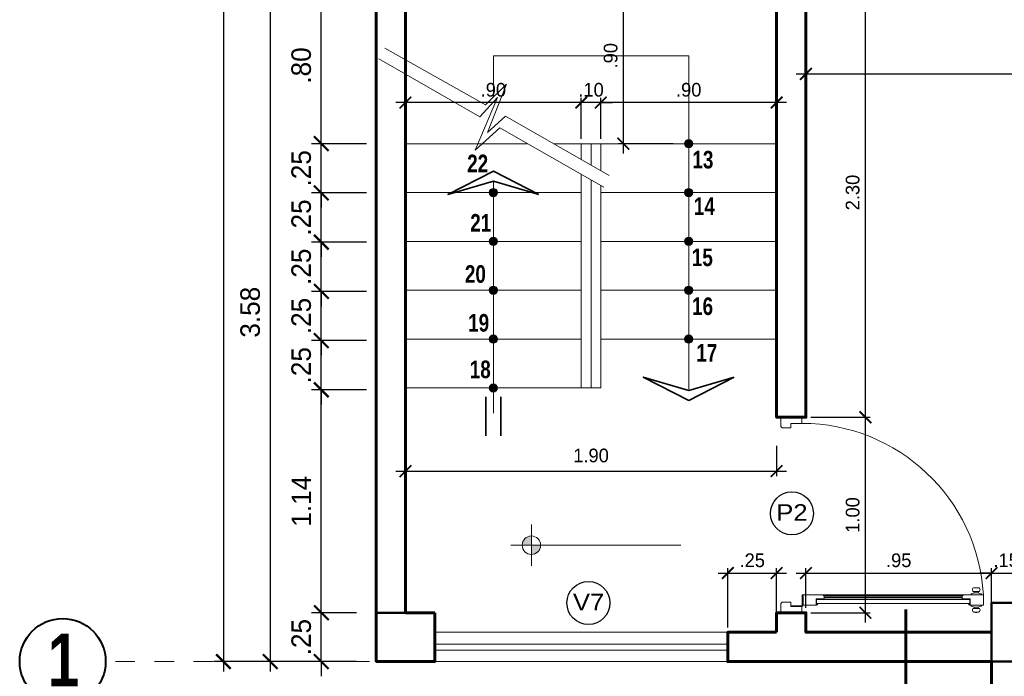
# Model space of a CAD drawing. Header units: metres. Extents: x -13 to 533, y -25 to 219.
# Tile 22 of 99: x 12.61 to 17.65, y -0.08 to 3.28. Entities that reach past the tile are written whole.
import ezdxf

# ---------------------------------------------------------------- set-up
doc = ezdxf.new("R2010")
doc.units = ezdxf.units.M
for name, pattern in [('ACAD_ISO03W100', [30, 12, -18]), ('ACAD_ISO10W100', [18, 12, -3, 0, -3]), ('DASHDOT', [1, 0.5, -0.25, 0, -0.25]), ('DASHED2', [0.375, 0.25, -0.125])]:
    doc.linetypes.add(name, pattern=pattern)
for name, color, linetype, lineweight in [('COLUMNAS', 5, 'Continuous', 80), ('CORTES', 252, 'Continuous', 25), ('COTAS', 4, 'Continuous', 13), ('EJES', 251, 'Continuous', 20), ('NPT', 255, 'Continuous', 13), ('Pluma 0.2', 252, 'Continuous', 20), ('PLUMA 0.8', 1, 'Continuous', 60), ('Proyecciones', 252, 'DASHED2', 13), ('VANOS', 254, 'Continuous', 20)]:
    doc.layers.add(name, color=color, linetype=linetype, lineweight=lineweight)
doc.layers.add('PLUMA 0.05', color=7, linetype='Continuous', lineweight=5, true_color=0x9c9c9c)
doc.styles.add('joe1', font='impact.ttf')
doc.styles.add('STYLE1', font='arial.ttf', dxfattribs={"height": 0.3})
doc.styles.add('TEXTOCENT', font='GOTHIC.TTF')
doc.dimstyles.new('PLANTA50', dxfattribs={"dimscale": 0.5, "dimtxt": 0.2, "dimasz": 0.15, "dimexe": 0.1, "dimexo": 0.1, "dimgap": 0.1, "dimtad": 2, "dimzin": 7, "dimdsep": 46, "dimtxsty": 'TEXTOCENT', "dimblk": 'ARCHTICK', "dimcen": 0.2, "dimdle": 0.1, "dimclrd": 8, "dimclre": 8, "dimclrt": 256, "dimaunit": 1, "dimadec": 0, "dimazin": 0, "dimtfac": 1, "dimtix": 1, "dimtmove": 2, "dimatfit": 3, "dimldrblk": 'ARCHTICK', "dimfxl": 1, "dimtolj": 1, "dimtzin": 0, "dimarcsym": 0})

# ---------------------------------------------------------------- blocks, each defined once
blk = doc.blocks.new('A$C09B35947')
at = {"layer": 'COTAS'}
for p, q in [((0.2322, 1.6195), (0.1676, 1.0271)), ((0.2949, 1.6126), (0.2348, 1.0258)), ((0.1676, 1.0271), (0.2932, 0.9835)), ((0.2348, 1.0258), (0.3741, 0.9692)), ((0.2932, 0.9835), (0, 0.9817)), ((0, 0.9817), (0.155, 0.9114)), ((0.3741, 0.9692), (0.1078, 0.9596)), ((0.1078, 0.9596), (0.2221, 0.9086)), ((0.155, 0.9114), (0.089, 0.3011)), ((0.2221, 0.9086), (0.155, 0.3011))]:
    blk.add_line(p, q, dxfattribs=at)
blk = doc.blocks.new('A$C387263C3')
at = {"layer": 'PLUMA 0.05', "lineweight": 9}
blk.add_arc((0.0378, 0.108), 0.9309, 0, 86.6744, dxfattribs=at)
at = {"layer": 'Pluma 0.2', "lineweight": 9}
for p, q in [((0.0035, 0.9893), (0.0035, 1.0121)), ((0.0035, 0.9893), (0.0035, 1.0121)), ((0.0216, 1.018), (0.0123, 1.0203)), ((0.0216, 1.018), (0.0123, 1.0203)), ((0.0216, 0.9835), (0.0216, 1.018)), ((0.0216, 0.9835), (0.0216, 1.018)), ((0.0216, 1.0109), (0.0277, 1.0109)), ((0.0216, 1.0109), (0.0277, 1.0109)), ((0.0277, 0.9906), (0.0277, 1.0109)), ((0.0277, 0.9906), (0.0277, 1.0109)), ((0.0334, 1.027), (0.0378, 1.027)), ((0.0334, 1.027), (0.0378, 1.027)), ((0.0918, 1.0373), (0.0378, 1.0373)), ((0.0378, 1.0373), (0.0918, 1.0373)), ((0.0378, 0.9705), (0.0378, 1.0373)), ((0.0918, 1.0373), (0.0378, 1.0373)), ((0.0378, 1.0373), (0.0918, 1.0373)), ((0.0378, 0.9705), (0.0378, 1.0373)), ((0.0918, 0.9362), (0.0918, 1.0373)), ((0.0918, 0.9362), (0.0918, 1.0373)), ((0.0962, 1.027), (0.0918, 1.027)), ((0.0962, 1.027), (0.0918, 1.027)), ((0.108, 1.0109), (0.1019, 1.0109)), ((0.1019, 0.9906), (0.1019, 1.0109)), ((0.108, 1.0109), (0.1019, 1.0109)), ((0.1019, 0.9906), (0.1019, 1.0109)), ((0.108, 1.018), (0.1192, 1.0203)), ((0.108, 1.018), (0.1192, 1.0203)), ((0.108, 0.9835), (0.108, 1.018)), ((0.108, 0.9835), (0.108, 1.018)), ((0.128, 0.9893), (0.128, 1.0121)), ((0.128, 0.9893), (0.128, 1.0121)), ((0.0005, 0.997), (0.0005, 1.0044)), ((0.0005, 1.0044), (0.0035, 1.0044)), ((0.0005, 0.997), (0.0005, 1.0044)), ((0.0005, 1.0044), (0.0035, 1.0044)), ((0.0035, 0.997), (0.0005, 0.997)), ((0.0035, 0.997), (0.0005, 0.997)), ((0.0035, 1.0044), (0.0035, 0.997)), ((0.0035, 1.0044), (0.0035, 0.997)), ((0.0216, 0.9835), (0.0123, 0.9812)), ((0.0216, 0.9835), (0.0123, 0.9812)), ((0.0216, 0.9906), (0.0277, 0.9906)), ((0.0216, 0.9906), (0.0277, 0.9906)), ((0.0334, 0.9744), (0.0378, 0.9744)), ((0.0334, 0.9744), (0.0378, 0.9744)), ((0.0706, 0.9705), (0.0378, 0.9705)), ((0.0706, 0.9705), (0.0378, 0.9705)), ((0.0447, 0.9683), (0.0378, 0.9683)), ((0.0447, 0.9683), (0.0378, 0.9683)), ((0.0447, 0.9614), (0.0447, 0.9683)), ((0.0447, 0.9614), (0.0447, 0.9683)), ((0.0468, 0.9683), (0.0684, 0.9683)), ((0.0684, 0.9683), (0.0468, 0.9683)), ((0.0468, 0.5394), (0.0468, 0.9683)), ((0.0468, 0.514), (0.0468, 0.9683)), ((0.0468, 0.9683), (0.0684, 0.9683)), ((0.0684, 0.9683), (0.0468, 0.9683)), ((0.0468, 0.5394), (0.0468, 0.9683)), ((0.0468, 0.514), (0.0468, 0.9683)), ((0.0684, 0.9293), (0.0684, 0.9683)), ((0.0684, 0.9293), (0.0684, 0.9683)), ((0.0706, 0.9293), (0.0706, 0.9705)), ((0.0706, 0.9293), (0.0706, 0.9705)), ((0.0962, 0.9744), (0.0918, 0.9744)), ((0.0962, 0.9744), (0.0918, 0.9744)), ((0.108, 0.9906), (0.1019, 0.9906)), ((0.108, 0.9906), (0.1019, 0.9906)), ((0.108, 0.9835), (0.1192, 0.9812)), ((0.108, 0.9835), (0.1192, 0.9812)), ((0.0684, 0.9293), (0.0676, 0.9285)), ((0.0684, 0.9293), (0.0676, 0.9285)), ((0.0684, 0.9276), (0.0676, 0.9285)), ((0.0684, 0.9276), (0.0676, 0.9285)), ((0.0684, 0.5394), (0.0684, 0.9276)), ((0.0684, 0.514), (0.0684, 0.9276)), ((0.0684, 0.5394), (0.0684, 0.9276)), ((0.0684, 0.514), (0.0684, 0.9276)), ((0.0849, 0.9293), (0.0706, 0.9293)), ((0.0849, 0.9293), (0.0706, 0.9293)), ((0.0754, 0.2225), (0.0754, 0.9293)), ((0.0754, 0.2225), (0.0754, 0.9293)), ((0.0818, 0.2225), (0.0818, 0.9293)), ((0.0818, 0.2225), (0.0818, 0.9293)), ((0.0849, 0.9293), (0.0918, 0.9362)), ((0.0849, 0.9293), (0.0918, 0.9362)), ((0.0882, 0.2193), (0.0882, 0.9325)), ((0.0882, 0.2193), (0.0882, 0.9325)), ((0.09, 0.2174), (0.09, 0.9344)), ((0.09, 0.2174), (0.09, 0.9344)), ((0.0918, 0.2156), (0.0918, 0.9362)), ((0.0918, 0.2156), (0.0918, 0.9362)), ((0.0468, 0.5394), (0.0468, 0.1835)), ((0.0468, 0.5394), (0.0468, 0.1835)), ((0.0468, 0.514), (0.0468, 0.1835)), ((0.0468, 0.514), (0.0468, 0.1835)), ((0.0684, 0.5394), (0.0684, 0.2242)), ((0.0684, 0.5394), (0.0684, 0.2242)), ((0.0684, 0.514), (0.0684, 0.2242)), ((0.0684, 0.514), (0.0684, 0.2242)), ((0.0684, 0.2242), (0.0676, 0.2233)), ((0.0684, 0.2242), (0.0676, 0.2233)), ((0.0684, 0.2225), (0.0676, 0.2233)), ((0.0684, 0.2225), (0.0676, 0.2233)), ((0.0684, 0.2225), (0.0684, 0.1835)), ((0.0684, 0.2225), (0.0684, 0.1835)), ((0.0706, 0.2225), (0.0706, 0.1813)), ((0.0849, 0.2225), (0.0706, 0.2225)), ((0.0706, 0.2225), (0.0706, 0.1813)), ((0.0849, 0.2225), (0.0706, 0.2225)), ((0.0849, 0.2225), (0.0918, 0.2156)), ((0.0849, 0.2225), (0.0918, 0.2156)), ((0.0918, 0.2156), (0.0918, 0.1145)), ((0.0918, 0.2156), (0.0918, 0.1145)), ((0.0447, 0.1835), (0.0378, 0.1835)), ((0.0447, 0.1835), (0.0378, 0.1835)), ((0.0378, 0.1813), (0.0378, 0.1145)), ((0.0706, 0.1813), (0.0378, 0.1813)), ((0.0378, 0.1813), (0.0378, 0.1145)), ((0.0706, 0.1813), (0.0378, 0.1813)), ((0.0447, 0.1904), (0.0447, 0.1835)), ((0.0447, 0.1904), (0.0447, 0.1835)), ((0.0468, 0.1835), (0.0684, 0.1835)), ((0.0684, 0.1835), (0.0468, 0.1835)), ((0.0468, 0.1835), (0.0684, 0.1835)), ((0.0684, 0.1835), (0.0468, 0.1835)), ((0, 0), (0, 0.108)), ((0, 0.108), (0.0313, 0.108)), ((0, 0), (0, 0.108)), ((0, 0.108), (0.0313, 0.108)), ((0.0313, 0.0518), (0.0313, 0.108)), ((0.0313, 0.0518), (0.0313, 0.108)), ((0.0335, 0.054), (0.0335, 0.108)), ((0.0335, 0.108), (0.0356, 0.108)), ((0.0335, 0.054), (0.0335, 0.108)), ((0.0335, 0.108), (0.0356, 0.108)), ((0.0356, 0.054), (0.0356, 0.108)), ((0.0356, 0.054), (0.0356, 0.108)), ((0.0918, 0.1145), (0.0378, 0.1145)), ((0.0378, 0.1145), (0.0918, 0.1145)), ((0.0918, 0.1145), (0.0378, 0.1145)), ((0.0378, 0.1145), (0.0918, 0.1145)), ((0.0378, 0.1102), (0.0378, 0.1123)), ((0.0918, 0.1123), (0.0378, 0.1123)), ((0.0378, 0.1102), (0.0378, 0.1123)), ((0.0918, 0.1123), (0.0378, 0.1123)), ((0.0378, 0.1102), (0.0918, 0.1102)), ((0.0378, 0.1102), (0.0918, 0.1102)), ((0.0918, 0.1123), (0.0918, 0.1102)), ((0.0918, 0.1123), (0.0918, 0.1102)), ((0.9687, 0.0518), (0.9687, 0.108)), ((1, 0.108), (0.9687, 0.108)), ((0.9687, 0.0518), (0.9687, 0.108)), ((1, 0.108), (0.9687, 0.108)), ((1, 0), (1, 0.108)), ((1, 0), (1, 0.108)), ((0.0313, 0.0518), (0.054, 0.0518)), ((0.0313, 0.0518), (0.054, 0.0518)), ((0.0356, 0.054), (0.0335, 0.054)), ((0.0356, 0.054), (0.0335, 0.054)), ((0.054, 0.0069), (0.054, 0.0518)), ((0.054, 0.0069), (0.054, 0.0518)), ((0.9687, 0.0518), (0.946, 0.0518)), ((0.946, 0.0069), (0.946, 0.0518)), ((0.9687, 0.0518), (0.946, 0.0518)), ((0.946, 0.0069), (0.946, 0.0518)), ((0, 0), (0.0471, 0)), ((0, 0), (0.0471, 0)), ((0.0471, 0), (0.054, 0.0069)), ((0.0471, 0), (0.054, 0.0069)), ((0.9529, 0), (0.946, 0.0069)), ((0.9529, 0), (0.946, 0.0069)), ((1, 0), (0.9529, 0)), ((1, 0), (0.9529, 0))]:
    blk.add_line(p, q, dxfattribs=at)
for centre, major_axis, ratio, start_param, end_param in [((0.0116, 1.0121), (0.00575, 0.00575), 1, 0.703792, 2.356194), ((0.0116, 1.0121), (0.00575, 0.00575), 1, 0.703792, 2.356194), ((0.0078, 1.0271), (0.0182, 0.0182), 1, -1.468973, -0.787147), ((0.0078, 1.0271), (0.0182, 0.0182), 1, -1.468973, -0.787147), ((0.1218, 1.0271), (0.0182, -0.0182), 1, 3.92874, 4.610566), ((0.1218, 1.0271), (0.0182, -0.0182), 1, 3.92874, 4.610566), ((0.1198, 1.0121), (0.00575, 0.00575), 1, -0.785398, 0.867005), ((0.1198, 1.0121), (0.00575, 0.00575), 1, -0.785398, 0.867005), ((0.0116, 0.9893), (0.00575, -0.00575), 1, 3.926991, 5.579394), ((0.0116, 0.9893), (0.00575, -0.00575), 1, 3.926991, 5.579394), ((0.0078, 0.9744), (0.0182, -0.0182), 1, 0.787147, 1.468973), ((0.0078, 0.9744), (0.0182, -0.0182), 1, 0.787147, 1.468973), ((0.0447, 0.9683), (0.00485, -0.00485), 1, 3.926991, 5.497787), ((0.0447, 0.9683), (0.00485, -0.00485), 1, 3.926991, 5.497787), ((0.1218, 0.9744), (0.0182, 0.0182), 1, 1.672619, 2.354445), ((0.1218, 0.9744), (0.0182, 0.0182), 1, 1.672619, 2.354445), ((0.1198, 0.9893), (0.00575, -0.00575), 1, 5.41618, 7.068584), ((0.1198, 0.9893), (0.00575, -0.00575), 1, 5.41618, 7.068584), ((0.0447, 0.1835), (0.00485, 0.00485), 1, 0.785398, 2.356194), ((0.0447, 0.1835), (0.00485, 0.00485), 1, 0.785398, 2.356194), ((0.0356, 0.1102), (0.00153, 0.00153), 0.999998, 2.531896, 8.815081), ((0.0356, 0.1102), (0.00153, 0.00153), 0.999998, 2.531896, 8.815081)]:
    blk.add_ellipse(centre, major_axis=major_axis, ratio=ratio, start_param=start_param, end_param=end_param, dxfattribs=at)
blk = doc.blocks.new('_ARCHTICK')
at = {"color": 0, "linetype": 'ByBlock', "const_width": 0.15}
blk.add_lwpolyline([(-0.5, -0.5), (0.5, 0.5)], dxfattribs=at)
blk = doc.blocks.new('*D220')
at = {"layer": 'COTAS', "color": 251, "linetype": 'Continuous', "lineweight": -2, "transparency": 16777216}
for p, q in [((14.58, 1.1038), (14.58, 0.9495)), ((16.48, 1.1038), (16.48, 0.9495)), ((14.53, 0.9745), (16.53, 0.9745))]:
    blk.add_line(p, q, dxfattribs=at)
at = {"layer": 'Defpoints', "color": 0, "linetype": 'Continuous', "lineweight": 5, "transparency": 16777216}
for p in [(14.58, 1.1288), (16.48, 1.1288), (16.48, 0.9745)]:
    blk.add_point(p, dxfattribs=at)
at = {"layer": 'COTAS', "color": 251, "linetype": 'Continuous', "lineweight": -2, "transparency": 16777216, "xscale": 0.06, "yscale": 0.06, "zscale": 0.06, "rotation": 180}
blk.add_blockref('_ARCHTICK', (14.58, 0.9745), dxfattribs=at)
at = {"layer": 'COTAS', "color": 251, "linetype": 'Continuous', "lineweight": -2, "transparency": 16777216, "xscale": 0.06, "yscale": 0.06, "zscale": 0.06}
blk.add_blockref('_ARCHTICK', (16.48, 0.9745), dxfattribs=at)
at = {"layer": 'COTAS', "color": 2, "linetype": 'Continuous', "lineweight": 5, "transparency": 16777216, "insert": (15.53, 1.0541), "char_height": 0.07, "attachment_point": 5}
blk.add_mtext('\\A1;1.90', dxfattribs=at)
blk = doc.blocks.new('*D221')
at = {"layer": 'COTAS', "color": 251, "linetype": 'Continuous', "lineweight": -2, "transparency": 16777216}
for p, q in [((15.6954, 2.6), (15.6954, 3.6)), ((15.9511, 3.55), (15.6704, 3.55)), ((15.9511, 2.65), (15.6704, 2.65))]:
    blk.add_line(p, q, dxfattribs=at)
at = {"layer": 'Defpoints', "color": 0, "linetype": 'Continuous', "lineweight": 5, "transparency": 16777216}
for p in [(15.6954, 3.55), (15.9761, 3.55), (15.9761, 2.65)]:
    blk.add_point(p, dxfattribs=at)
at = {"layer": 'COTAS', "color": 251, "linetype": 'Continuous', "lineweight": -2, "transparency": 16777216, "xscale": 0.06, "yscale": 0.06, "zscale": 0.06}
for p, rotation in [((15.6954, 3.55), 90), ((15.6954, 2.65), 270)]:
    blk.add_blockref('_ARCHTICK', p, dxfattribs=dict(at, rotation=rotation))
at = {"layer": 'COTAS', "color": 2, "linetype": 'Continuous', "lineweight": 5, "transparency": 16777216, "insert": (15.6304, 3.1), "char_height": 0.07, "attachment_point": 5, "rotation": 90}
blk.add_mtext('\\A1;.90', dxfattribs=at)
blk = doc.blocks.new('*D222')
at = {"layer": 'COTAS', "color": 8, "lineweight": -2, "transparency": 16777216}
for p, q in [((14.1492, 0.25), (14.1492, 0.325)), ((14.33, 0.25), (14.0992, 0.25)), ((14.1492, 0), (14.1492, 0.25)), ((14.33, 0), (14.0992, 0)), ((14.1492, 0), (14.1492, -0.075))]:
    blk.add_line(p, q, dxfattribs=at)
at = {"layer": 'Defpoints', "color": 0, "lineweight": 5, "transparency": 16777216}
for p in [(14.1492, 0.25), (14.38, 0.25), (14.38, 0)]:
    blk.add_point(p, dxfattribs=at)
at = {"layer": 'COTAS', "color": 8, "lineweight": -2, "transparency": 16777216, "xscale": 0.075, "yscale": 0.075, "zscale": 0.075}
for p, rotation in [((14.1492, 0.25), 270), ((14.1492, 0), 90)]:
    blk.add_blockref('_ARCHTICK', p, dxfattribs=dict(at, rotation=rotation))
at = {"layer": 'COTAS', "transparency": 16777216, "insert": (14.0467, 0.125), "char_height": 0.1, "attachment_point": 5, "rotation": 90, "style": 'TEXTOCENT'}
blk.add_mtext('\\A1;.25', dxfattribs=at)
blk = doc.blocks.new('*D223')
at = {"layer": 'COTAS', "color": 8, "lineweight": -2, "transparency": 16777216}
for p, q in [((13.6482, 20.05), (13.6482, -0.05)), ((14.38, 20), (13.5982, 20)), ((14.33, 0), (13.5982, 0))]:
    blk.add_line(p, q, dxfattribs=at)
at = {"layer": 'Defpoints', "color": 0, "lineweight": 5, "transparency": 16777216}
for p in [(14.43, 20), (13.6482, 0), (14.38, 0)]:
    blk.add_point(p, dxfattribs=at)
at = {"layer": 'COTAS', "color": 8, "lineweight": -2, "transparency": 16777216, "xscale": 0.075, "yscale": 0.075, "zscale": 0.075}
for p, rotation in [((13.6482, 20), 90), ((13.6482, 0), 270)]:
    blk.add_blockref('_ARCHTICK', p, dxfattribs=dict(at, rotation=rotation))
at = {"layer": 'COTAS', "transparency": 16777216, "insert": (13.5456, 10), "char_height": 0.1, "attachment_point": 5, "rotation": 90, "style": 'TEXTOCENT'}
blk.add_mtext('\\A1;20.00', dxfattribs=at)
blk = doc.blocks.new('A$C7ABB6997')
at = {"layer": 'EJES', "color": 250, "linetype": 'DASHDOT', "ltscale": 0.01}
blk.add_line((0.22, 0.6), (0.22, 2.75), dxfattribs=at)
at = {"layer": 'EJES', "color": 250, "lineweight": 40}
blk.add_circle((0.22, 2.97), 0.22, dxfattribs=at)
blk = doc.blocks.new('*D224')
at = {"layer": 'COTAS', "color": 8, "lineweight": -2, "transparency": 16777216}
for p, q in [((14.1492, 0.2), (14.1492, 1.4404)), ((14.38, 1.3904), (14.0992, 1.3904)), ((14.33, 0.25), (14.0992, 0.25))]:
    blk.add_line(p, q, dxfattribs=at)
at = {"layer": 'Defpoints', "color": 0, "lineweight": 5, "transparency": 16777216}
for p in [(14.1492, 1.3904), (14.43, 1.3904), (14.38, 0.25)]:
    blk.add_point(p, dxfattribs=at)
at = {"layer": 'COTAS', "color": 8, "lineweight": -2, "transparency": 16777216, "xscale": 0.075, "yscale": 0.075, "zscale": 0.075}
for p, rotation in [((14.1492, 1.3904), 90), ((14.1492, 0.25), 270)]:
    blk.add_blockref('_ARCHTICK', p, dxfattribs=dict(at, rotation=rotation))
at = {"layer": 'COTAS', "transparency": 16777216, "insert": (14.047, 0.8202), "char_height": 0.1, "attachment_point": 5, "rotation": 90, "style": 'TEXTOCENT'}
blk.add_mtext('\\A1;1.14', dxfattribs=at)
blk = doc.blocks.new('*D225')
at = {"layer": 'COTAS', "color": 8, "lineweight": -2, "transparency": 16777216}
for p, q in [((13.8879, 3.625), (13.8879, -0.05)), ((14.0992, 3.575), (13.8379, 3.575)), ((14.33, 0), (13.8379, 0))]:
    blk.add_line(p, q, dxfattribs=at)
at = {"layer": 'Defpoints', "color": 0, "lineweight": 5, "transparency": 16777216}
for p in [(14.1492, 3.575), (13.8879, 0), (14.38, 0)]:
    blk.add_point(p, dxfattribs=at)
at = {"layer": 'COTAS', "color": 8, "lineweight": -2, "transparency": 16777216, "xscale": 0.075, "yscale": 0.075, "zscale": 0.075}
for p, rotation in [((13.8879, 3.575), 90), ((13.8879, 0), 270)]:
    blk.add_blockref('_ARCHTICK', p, dxfattribs=dict(at, rotation=rotation))
at = {"layer": 'COTAS', "transparency": 16777216, "insert": (13.7854, 1.7875), "char_height": 0.1, "attachment_point": 5, "rotation": 90, "style": 'TEXTOCENT'}
blk.add_mtext('\\A1;3.58', dxfattribs=at)
blk = doc.blocks.new('*D244')
at = {"layer": 'COTAS', "color": 8, "lineweight": -2, "transparency": 16777216}
for p, q in [((14.1492, 2.6), (14.1492, 3.5)), ((14.38, 3.45), (14.0992, 3.45)), ((14.38, 2.65), (14.0992, 2.65))]:
    blk.add_line(p, q, dxfattribs=at)
at = {"layer": 'Defpoints', "color": 0, "lineweight": 5, "transparency": 16777216}
for p in [(14.1492, 3.45), (14.43, 3.45), (14.43, 2.65)]:
    blk.add_point(p, dxfattribs=at)
at = {"layer": 'COTAS', "color": 8, "lineweight": -2, "transparency": 16777216, "xscale": 0.075, "yscale": 0.075, "zscale": 0.075}
for p, rotation in [((14.1492, 3.45), 90), ((14.1492, 2.65), 270)]:
    blk.add_blockref('_ARCHTICK', p, dxfattribs=dict(at, rotation=rotation))
at = {"layer": 'COTAS', "transparency": 16777216, "insert": (14.0467, 3.05), "char_height": 0.1, "attachment_point": 5, "rotation": 90, "style": 'TEXTOCENT'}
blk.add_mtext('\\A1;.80', dxfattribs=at)
blk = doc.blocks.new('*D245')
at = {"layer": 'COTAS', "color": 8, "lineweight": -2, "transparency": 16777216}
for p, q in [((14.1492, 2.65), (14.1492, 2.725)), ((14.38, 2.65), (14.0992, 2.65)), ((14.1492, 2.3981), (14.1492, 2.65)), ((14.38, 2.3981), (14.0992, 2.3981)), ((14.1492, 2.3981), (14.1492, 2.3231))]:
    blk.add_line(p, q, dxfattribs=at)
at = {"layer": 'Defpoints', "color": 0, "lineweight": 5, "transparency": 16777216}
for p in [(14.1492, 2.65), (14.43, 2.65), (14.43, 2.3981)]:
    blk.add_point(p, dxfattribs=at)
at = {"layer": 'COTAS', "color": 8, "lineweight": -2, "transparency": 16777216, "xscale": 0.075, "yscale": 0.075, "zscale": 0.075}
for p, rotation in [((14.1492, 2.65), 270), ((14.1492, 2.3981), 90)]:
    blk.add_blockref('_ARCHTICK', p, dxfattribs=dict(at, rotation=rotation))
at = {"layer": 'COTAS', "transparency": 16777216, "insert": (14.0467, 2.524), "char_height": 0.1, "attachment_point": 5, "rotation": 90, "style": 'TEXTOCENT'}
blk.add_mtext('\\A1;.25', dxfattribs=at)
blk = doc.blocks.new('*D270')
at = {"layer": 'COTAS', "color": 8, "lineweight": -2, "transparency": 16777216}
for p, q in [((14.1492, 2.3981), (14.1492, 2.4731)), ((14.38, 2.3981), (14.0992, 2.3981)), ((14.1492, 2.1462), (14.1492, 2.3981)), ((14.38, 2.1462), (14.0992, 2.1462)), ((14.1492, 2.1462), (14.1492, 2.0712))]:
    blk.add_line(p, q, dxfattribs=at)
at = {"layer": 'Defpoints', "color": 0, "lineweight": 5, "transparency": 16777216}
for p in [(14.1492, 2.3981), (14.43, 2.3981), (14.43, 2.1462)]:
    blk.add_point(p, dxfattribs=at)
at = {"layer": 'COTAS', "color": 8, "lineweight": -2, "transparency": 16777216, "xscale": 0.075, "yscale": 0.075, "zscale": 0.075}
for p, rotation in [((14.1492, 2.3981), 270), ((14.1492, 2.1462), 90)]:
    blk.add_blockref('_ARCHTICK', p, dxfattribs=dict(at, rotation=rotation))
at = {"layer": 'COTAS', "transparency": 16777216, "insert": (14.0467, 2.2721), "char_height": 0.1, "attachment_point": 5, "rotation": 90, "style": 'TEXTOCENT'}
blk.add_mtext('\\A1;.25', dxfattribs=at)
blk = doc.blocks.new('*D271')
at = {"layer": 'COTAS', "color": 8, "lineweight": -2, "transparency": 16777216}
for p, q in [((14.1492, 2.1462), (14.1492, 2.2212)), ((14.38, 2.1462), (14.0992, 2.1462)), ((14.1492, 1.8942), (14.1492, 2.1462)), ((14.38, 1.8942), (14.0992, 1.8942)), ((14.1492, 1.8942), (14.1492, 1.8192))]:
    blk.add_line(p, q, dxfattribs=at)
at = {"layer": 'Defpoints', "color": 0, "lineweight": 5, "transparency": 16777216}
for p in [(14.1492, 2.1462), (14.43, 2.1462), (14.43, 1.8942)]:
    blk.add_point(p, dxfattribs=at)
at = {"layer": 'COTAS', "color": 8, "lineweight": -2, "transparency": 16777216, "xscale": 0.075, "yscale": 0.075, "zscale": 0.075}
for p, rotation in [((14.1492, 2.1462), 270), ((14.1492, 1.8942), 90)]:
    blk.add_blockref('_ARCHTICK', p, dxfattribs=dict(at, rotation=rotation))
at = {"layer": 'COTAS', "transparency": 16777216, "insert": (14.0467, 2.0202), "char_height": 0.1, "attachment_point": 5, "rotation": 90, "style": 'TEXTOCENT'}
blk.add_mtext('\\A1;.25', dxfattribs=at)
blk = doc.blocks.new('*D272')
at = {"layer": 'COTAS', "color": 8, "lineweight": -2, "transparency": 16777216}
for p, q in [((14.1492, 1.8942), (14.1492, 1.9692)), ((14.38, 1.8942), (14.0992, 1.8942)), ((14.1492, 1.6423), (14.1492, 1.8942)), ((14.38, 1.6423), (14.0992, 1.6423)), ((14.1492, 1.6423), (14.1492, 1.5673))]:
    blk.add_line(p, q, dxfattribs=at)
at = {"layer": 'Defpoints', "color": 0, "lineweight": 5, "transparency": 16777216}
for p in [(14.1492, 1.8942), (14.43, 1.8942), (14.43, 1.6423)]:
    blk.add_point(p, dxfattribs=at)
at = {"layer": 'COTAS', "color": 8, "lineweight": -2, "transparency": 16777216, "xscale": 0.075, "yscale": 0.075, "zscale": 0.075}
for p, rotation in [((14.1492, 1.8942), 270), ((14.1492, 1.6423), 90)]:
    blk.add_blockref('_ARCHTICK', p, dxfattribs=dict(at, rotation=rotation))
at = {"layer": 'COTAS', "transparency": 16777216, "insert": (14.0467, 1.7683), "char_height": 0.1, "attachment_point": 5, "rotation": 90, "style": 'TEXTOCENT'}
blk.add_mtext('\\A1;.25', dxfattribs=at)
blk = doc.blocks.new('*D273')
at = {"layer": 'COTAS', "color": 8, "lineweight": -2, "transparency": 16777216}
for p, q in [((14.1492, 1.6423), (14.1492, 1.7173)), ((14.38, 1.6423), (14.0992, 1.6423)), ((14.1492, 1.3904), (14.1492, 1.6423)), ((14.38, 1.3904), (14.0992, 1.3904)), ((14.1492, 1.3904), (14.1492, 1.3154))]:
    blk.add_line(p, q, dxfattribs=at)
at = {"layer": 'Defpoints', "color": 0, "lineweight": 5, "transparency": 16777216}
for p in [(14.1492, 1.6423), (14.43, 1.6423), (14.43, 1.3904)]:
    blk.add_point(p, dxfattribs=at)
at = {"layer": 'COTAS', "color": 8, "lineweight": -2, "transparency": 16777216, "xscale": 0.075, "yscale": 0.075, "zscale": 0.075}
for p, rotation in [((14.1492, 1.6423), 270), ((14.1492, 1.3904), 90)]:
    blk.add_blockref('_ARCHTICK', p, dxfattribs=dict(at, rotation=rotation))
at = {"layer": 'COTAS', "transparency": 16777216, "insert": (14.0467, 1.5163), "char_height": 0.1, "attachment_point": 5, "rotation": 90, "style": 'TEXTOCENT'}
blk.add_mtext('\\A1;.25', dxfattribs=at)
blk = doc.blocks.new('nivel')
at = {"layer": 'NPT', "ltscale": 2}
h = blk.add_hatch(color=256, dxfattribs=at)
h.paths.add_polyline_path([(0, 0.0392, 0.413106), (-0.0394, 0), (0, 0)])
h.paths.add_polyline_path([(0.0394, -0.0001, 0.000946), (0.0394, 0), (0, 0), (0, -0.0395, 0.414214)])
for points in [[(0, 0.088), (0, -0.088)], [(-0.0872, 0), (0.6377, 0)]]:
    blk.add_lwpolyline(points, dxfattribs=at)
blk.add_circle((0, -0.0001), 0.0394, dxfattribs=at)
blk = doc.blocks.new('*D281')
at = {"layer": 'COTAS', "color": 251, "linetype": 'Continuous', "lineweight": -2, "transparency": 16777216}
for p, q in [((16.23, 0.175), (16.23, 0.4778)), ((16.48, 0.175), (16.48, 0.4778)), ((16.18, 0.4528), (16.53, 0.4528))]:
    blk.add_line(p, q, dxfattribs=at)
at = {"layer": 'Defpoints', "color": 0, "linetype": 'Continuous', "lineweight": 5, "transparency": 16777216}
for p in [(16.48, 0.4528), (16.23, 0.15), (16.48, 0.15)]:
    blk.add_point(p, dxfattribs=at)
at = {"layer": 'COTAS', "color": 251, "linetype": 'Continuous', "lineweight": -2, "transparency": 16777216, "xscale": 0.06, "yscale": 0.06, "zscale": 0.06, "rotation": 180}
blk.add_blockref('_ARCHTICK', (16.23, 0.4528), dxfattribs=at)
at = {"layer": 'COTAS', "color": 251, "linetype": 'Continuous', "lineweight": -2, "transparency": 16777216, "xscale": 0.06, "yscale": 0.06, "zscale": 0.06}
blk.add_blockref('_ARCHTICK', (16.48, 0.4528), dxfattribs=at)
at = {"layer": 'COTAS', "color": 2, "linetype": 'Continuous', "lineweight": 5, "transparency": 16777216, "insert": (16.355, 0.5178), "char_height": 0.07, "attachment_point": 5}
blk.add_mtext('\\A1;.25', dxfattribs=at)
blk = doc.blocks.new('*D283')
at = {"layer": 'COTAS', "color": 251, "linetype": 'Continuous', "lineweight": -2, "transparency": 16777216}
for p, q in [((16.63, 0.275), (16.63, 0.4778)), ((17.58, 0.175), (17.58, 0.4778)), ((16.58, 0.4528), (17.63, 0.4528))]:
    blk.add_line(p, q, dxfattribs=at)
at = {"layer": 'Defpoints', "color": 0, "linetype": 'Continuous', "lineweight": 5, "transparency": 16777216}
for p in [(17.58, 0.4528), (16.63, 0.25), (17.58, 0.15)]:
    blk.add_point(p, dxfattribs=at)
at = {"layer": 'COTAS', "color": 251, "linetype": 'Continuous', "lineweight": -2, "transparency": 16777216, "xscale": 0.06, "yscale": 0.06, "zscale": 0.06, "rotation": 180}
blk.add_blockref('_ARCHTICK', (16.63, 0.4528), dxfattribs=at)
at = {"layer": 'COTAS', "color": 251, "linetype": 'Continuous', "lineweight": -2, "transparency": 16777216, "xscale": 0.06, "yscale": 0.06, "zscale": 0.06}
blk.add_blockref('_ARCHTICK', (17.58, 0.4528), dxfattribs=at)
at = {"layer": 'COTAS', "color": 2, "linetype": 'Continuous', "lineweight": 5, "transparency": 16777216, "insert": (17.105, 0.5178), "char_height": 0.07, "attachment_point": 5}
blk.add_mtext('\\A1;.95', dxfattribs=at)
blk = doc.blocks.new('*D284')
at = {"layer": 'COTAS', "color": 251, "linetype": 'Continuous', "lineweight": -2, "transparency": 16777216}
for p, q in [((17.58, 0.175), (17.58, 0.4778)), ((17.7298, 0.0251), (17.7298, 0.4778)), ((17.58, 0.4528), (17.52, 0.4528)), ((17.58, 0.4528), (17.7298, 0.4528)), ((17.7298, 0.4528), (17.7898, 0.4528))]:
    blk.add_line(p, q, dxfattribs=at)
at = {"layer": 'Defpoints', "color": 0, "linetype": 'Continuous', "lineweight": 5, "transparency": 16777216}
for p in [(17.7298, 0.4528), (17.58, 0.15), (17.7298, 0.0001)]:
    blk.add_point(p, dxfattribs=at)
at = {"layer": 'COTAS', "color": 251, "linetype": 'Continuous', "lineweight": -2, "transparency": 16777216, "xscale": 0.06, "yscale": 0.06, "zscale": 0.06}
blk.add_blockref('_ARCHTICK', (17.58, 0.4528), dxfattribs=at)
at = {"layer": 'COTAS', "color": 251, "linetype": 'Continuous', "lineweight": -2, "transparency": 16777216, "xscale": 0.06, "yscale": 0.06, "zscale": 0.06, "rotation": 180}
blk.add_blockref('_ARCHTICK', (17.7298, 0.4528), dxfattribs=at)
at = {"layer": 'COTAS', "color": 2, "linetype": 'Continuous', "lineweight": 5, "transparency": 16777216, "insert": (17.6549, 0.5178), "char_height": 0.07, "attachment_point": 5}
blk.add_mtext('\\A1;.15', dxfattribs=at)
blk = doc.blocks.new('*D286')
at = {"layer": 'COTAS', "color": 251, "linetype": 'Continuous', "lineweight": -2, "transparency": 16777216}
for p, q in [((16.9343, 0.2), (16.9343, 1.3)), ((16.655, 1.25), (16.9593, 1.25)), ((16.655, 0.25), (16.9593, 0.25))]:
    blk.add_line(p, q, dxfattribs=at)
at = {"layer": 'Defpoints', "color": 0, "linetype": 'Continuous', "lineweight": 5, "transparency": 16777216}
for p in [(16.63, 1.25), (16.9343, 1.25), (16.63, 0.25)]:
    blk.add_point(p, dxfattribs=at)
at = {"layer": 'COTAS', "color": 251, "linetype": 'Continuous', "lineweight": -2, "transparency": 16777216, "xscale": 0.06, "yscale": 0.06, "zscale": 0.06}
for p, rotation in [((16.9343, 1.25), 90), ((16.9343, 0.25), 270)]:
    blk.add_blockref('_ARCHTICK', p, dxfattribs=dict(at, rotation=rotation))
at = {"layer": 'COTAS', "color": 2, "linetype": 'Continuous', "lineweight": 5, "transparency": 16777216, "insert": (16.8693, 0.75), "char_height": 0.07, "attachment_point": 5, "rotation": 90}
blk.add_mtext('\\A1;1.00', dxfattribs=at)
blk = doc.blocks.new('*D287')
at = {"layer": 'COTAS', "color": 251, "linetype": 'Continuous', "lineweight": -2, "transparency": 16777216}
for p, q in [((16.9343, 1.2), (16.9343, 3.6)), ((16.505, 3.55), (16.9593, 3.55)), ((16.655, 1.25), (16.9593, 1.25))]:
    blk.add_line(p, q, dxfattribs=at)
at = {"layer": 'Defpoints', "color": 0, "linetype": 'Continuous', "lineweight": 5, "transparency": 16777216}
for p in [(16.48, 3.55), (16.9343, 3.55), (16.63, 1.25)]:
    blk.add_point(p, dxfattribs=at)
at = {"layer": 'COTAS', "color": 251, "linetype": 'Continuous', "lineweight": -2, "transparency": 16777216, "xscale": 0.06, "yscale": 0.06, "zscale": 0.06}
for p, rotation in [((16.9343, 3.55), 90), ((16.9343, 1.25), 270)]:
    blk.add_blockref('_ARCHTICK', p, dxfattribs=dict(at, rotation=rotation))
at = {"layer": 'COTAS', "color": 2, "linetype": 'Continuous', "lineweight": 5, "transparency": 16777216, "insert": (16.8693, 2.4), "char_height": 0.07, "attachment_point": 5, "rotation": 90}
blk.add_mtext('\\A1;2.30', dxfattribs=at)
blk = doc.blocks.new('*D320')
at = {"layer": 'COTAS', "color": 251, "linetype": 'Continuous', "lineweight": -2, "transparency": 16777216}
for p, q in [((16.63, 3.4214), (16.63, 2.9821)), ((20.28, 3.4214), (20.28, 2.9821)), ((16.58, 3.0071), (20.33, 3.0071))]:
    blk.add_line(p, q, dxfattribs=at)
at = {"layer": 'Defpoints', "color": 0, "linetype": 'Continuous', "lineweight": 5, "transparency": 16777216}
for p in [(16.63, 3.4464), (20.28, 3.4464), (20.28, 3.0071)]:
    blk.add_point(p, dxfattribs=at)
at = {"layer": 'COTAS', "color": 251, "linetype": 'Continuous', "lineweight": -2, "transparency": 16777216, "xscale": 0.06, "yscale": 0.06, "zscale": 0.06, "rotation": 180}
blk.add_blockref('_ARCHTICK', (16.63, 3.0071), dxfattribs=at)
at = {"layer": 'COTAS', "color": 251, "linetype": 'Continuous', "lineweight": -2, "transparency": 16777216, "xscale": 0.06, "yscale": 0.06, "zscale": 0.06}
blk.add_blockref('_ARCHTICK', (20.28, 3.0071), dxfattribs=at)
at = {"layer": 'COTAS', "color": 2, "linetype": 'Continuous', "lineweight": 5, "transparency": 16777216, "insert": (18.455, 3.0721), "char_height": 0.07, "attachment_point": 5}
blk.add_mtext('\\A1;3.65', dxfattribs=at)
blk = doc.blocks.new('*D369')
at = {"layer": 'COTAS', "color": 251, "linetype": 'Continuous', "lineweight": -2, "transparency": 16777216}
for p, q in [((15.58, 2.675), (15.58, 2.8854)), ((16.48, 2.675), (16.48, 2.8854)), ((16.53, 2.8604), (15.53, 2.8604))]:
    blk.add_line(p, q, dxfattribs=at)
at = {"layer": 'Defpoints', "color": 0, "linetype": 'Continuous', "lineweight": 5, "transparency": 16777216}
for p in [(15.58, 2.8604), (15.58, 2.65), (16.48, 2.65)]:
    blk.add_point(p, dxfattribs=at)
at = {"layer": 'COTAS', "color": 251, "linetype": 'Continuous', "lineweight": -2, "transparency": 16777216, "xscale": 0.06, "yscale": 0.06, "zscale": 0.06, "rotation": 180}
blk.add_blockref('_ARCHTICK', (15.58, 2.8604), dxfattribs=at)
at = {"layer": 'COTAS', "color": 251, "linetype": 'Continuous', "lineweight": -2, "transparency": 16777216, "xscale": 0.06, "yscale": 0.06, "zscale": 0.06}
blk.add_blockref('_ARCHTICK', (16.48, 2.8604), dxfattribs=at)
at = {"layer": 'COTAS', "color": 2, "linetype": 'Continuous', "lineweight": 5, "transparency": 16777216, "insert": (16.03, 2.9254), "char_height": 0.07, "attachment_point": 5}
blk.add_mtext('\\A1;.90', dxfattribs=at)
blk = doc.blocks.new('*D370')
at = {"layer": 'COTAS', "color": 251, "linetype": 'Continuous', "lineweight": -2, "transparency": 16777216}
for p, q in [((15.48, 2.675), (15.48, 2.8854)), ((15.58, 2.675), (15.58, 2.8854)), ((15.48, 2.8604), (15.42, 2.8604)), ((15.58, 2.8604), (15.48, 2.8604)), ((15.58, 2.8604), (15.64, 2.8604))]:
    blk.add_line(p, q, dxfattribs=at)
at = {"layer": 'Defpoints', "color": 0, "linetype": 'Continuous', "lineweight": 5, "transparency": 16777216}
for p in [(15.48, 2.8604), (15.48, 2.65), (15.58, 2.65)]:
    blk.add_point(p, dxfattribs=at)
at = {"layer": 'COTAS', "color": 251, "linetype": 'Continuous', "lineweight": -2, "transparency": 16777216, "xscale": 0.06, "yscale": 0.06, "zscale": 0.06}
blk.add_blockref('_ARCHTICK', (15.48, 2.8604), dxfattribs=at)
at = {"layer": 'COTAS', "color": 251, "linetype": 'Continuous', "lineweight": -2, "transparency": 16777216, "xscale": 0.06, "yscale": 0.06, "zscale": 0.06, "rotation": 180}
blk.add_blockref('_ARCHTICK', (15.58, 2.8604), dxfattribs=at)
at = {"layer": 'COTAS', "color": 2, "linetype": 'Continuous', "lineweight": 5, "transparency": 16777216, "insert": (15.53, 2.9254), "char_height": 0.07, "attachment_point": 5}
blk.add_mtext('\\A1;.10', dxfattribs=at)
blk = doc.blocks.new('*D371')
at = {"layer": 'COTAS', "color": 251, "linetype": 'Continuous', "lineweight": -2, "transparency": 16777216}
for p, q in [((14.58, 2.675), (14.58, 2.8854)), ((15.48, 2.675), (15.48, 2.8854)), ((15.53, 2.8604), (14.53, 2.8604))]:
    blk.add_line(p, q, dxfattribs=at)
at = {"layer": 'Defpoints', "color": 0, "linetype": 'Continuous', "lineweight": 5, "transparency": 16777216}
for p in [(14.58, 2.8604), (14.58, 2.65), (15.48, 2.65)]:
    blk.add_point(p, dxfattribs=at)
at = {"layer": 'COTAS', "color": 251, "linetype": 'Continuous', "lineweight": -2, "transparency": 16777216, "xscale": 0.06, "yscale": 0.06, "zscale": 0.06, "rotation": 180}
blk.add_blockref('_ARCHTICK', (14.58, 2.8604), dxfattribs=at)
at = {"layer": 'COTAS', "color": 251, "linetype": 'Continuous', "lineweight": -2, "transparency": 16777216, "xscale": 0.06, "yscale": 0.06, "zscale": 0.06}
blk.add_blockref('_ARCHTICK', (15.48, 2.8604), dxfattribs=at)
at = {"layer": 'COTAS', "color": 2, "linetype": 'Continuous', "lineweight": 5, "transparency": 16777216, "insert": (15.03, 2.9254), "char_height": 0.07, "attachment_point": 5}
blk.add_mtext('\\A1;.90', dxfattribs=at)

msp = doc.modelspace()

# ---------------------------------------------------------------- hatches: boundary and pattern name
at = {"layer": 'COTAS'}
h = msp.add_hatch(color=256, dxfattribs=at)
edge = h.paths.add_edge_path()
edge.add_arc((16.03, 2.65), 0.0211, 0, 360)
h = msp.add_hatch(color=256, dxfattribs=at)
edge = h.paths.add_edge_path()
edge.add_arc((15.03, 2.4), 0.0211, 0, 360)
h = msp.add_hatch(color=256, dxfattribs=at)
edge = h.paths.add_edge_path()
edge.add_arc((16.03, 2.4), 0.0211, 0, 360)
h = msp.add_hatch(color=256, dxfattribs=at)
edge = h.paths.add_edge_path()
edge.add_arc((15.03, 2.15), 0.0211, 0, 360)
h = msp.add_hatch(color=256, dxfattribs=at)
edge = h.paths.add_edge_path()
edge.add_arc((16.03, 2.15), 0.0211, 0, 360)
h = msp.add_hatch(color=256, dxfattribs=at)
edge = h.paths.add_edge_path()
edge.add_arc((15.03, 1.9), 0.0211, 0, 360)
h = msp.add_hatch(color=256, dxfattribs=at)
edge = h.paths.add_edge_path()
edge.add_arc((16.03, 1.9), 0.0211, 0, 360)
h = msp.add_hatch(color=256, dxfattribs=at)
edge = h.paths.add_edge_path()
edge.add_arc((15.03, 1.65), 0.0211, 0, 360)
h = msp.add_hatch(color=256, dxfattribs=at)
edge = h.paths.add_edge_path()
edge.add_arc((16.03, 1.65), 0.0211, 0, 360)
h = msp.add_hatch(color=256, dxfattribs=at)
edge = h.paths.add_edge_path()
edge.add_arc((15.03, 1.4), 0.0211, 0, 360)

# ---------------------------------------------------------------- linework, layer by layer
at = {"linetype": 'Continuous'}
for centre in [(16.5583, 0.7583), (15.5164, 0.2997)]:
    msp.add_circle(centre, 0.11, dxfattribs=at)
at = {"layer": 'COLUMNAS', "linetype": 'Continuous', "lineweight": 50}
for points in [[(17.88, 0.3), (17.58, 0.3), (17.58, 0), (17.88, 0)], [(14.73, 0.25), (14.43, 0.25), (14.43, 0), (14.73, 0)]]:
    msp.add_lwpolyline(points, close=True, dxfattribs=at)
at = {"layer": 'CORTES', "linetype": 'ACAD_ISO10W100', "lineweight": 60, "ltscale": 0.05}
msp.add_lwpolyline([(17.1409, 0.2669), (17.1409, -2.2967)], dxfattribs=at)
at = {"layer": 'COTAS', "color": 251, "linetype": 'Continuous', "lineweight": 5}
msp.add_line((15.03, 2.4597), (15.03, 1.2702), dxfattribs=at)
at = {"layer": 'COTAS', "lineweight": 35}
for p, q in [((14.9921, 1.3543), (14.9921, 1.1543)), ((15.0679, 1.3543), (15.0679, 1.1543))]:
    msp.add_line(p, q, dxfattribs=at)
at = {"layer": 'COTAS', "color": 251, "linetype": 'Continuous', "lineweight": 5}
msp.add_lwpolyline([(16.03, 1.3932), (16.03, 3.1), (15.03, 3.1), (15.03, 2.8893)], dxfattribs=at)
at = {"layer": 'COTAS', "lineweight": 35}
for points in [[(15.2624, 2.3897), (15.03, 2.5097), (14.7976, 2.3897), (15.03, 2.458), (15.2624, 2.3897)], [(16.2624, 1.456), (16.03, 1.336), (15.7976, 1.456), (16.03, 1.3876), (16.2624, 1.456)]]:
    msp.add_lwpolyline(points, dxfattribs=at)
at = {"layer": 'COTAS'}
for centre in [(16.03, 2.65), (15.03, 2.4), (16.03, 2.4), (15.03, 2.15), (16.03, 2.15), (15.03, 1.9), (16.03, 1.9), (15.03, 1.65), (16.03, 1.65), (15.03, 1.4)]:
    msp.add_circle(centre, 0.0211, dxfattribs=at)
at = {"layer": 'Pluma 0.2', "color": 0}
for points in [[(14.58, 2.65), (15.2036, 2.65)], [(15.3376, 2.65), (15.48, 2.65)], [(15.48, 2.5684), (15.48, 2.65)], [(15.48, 2.65), (15.58, 2.65)], [(15.53, 2.65), (15.53, 2.5398)], [(15.58, 2.5112), (15.58, 2.65)], [(16.48, 2.65), (15.58, 2.65)], [(15.48, 1.4), (15.48, 2.4925)], [(15.53, 2.464), (15.53, 1.4)], [(15.58, 1.4), (15.58, 2.4356)], [(14.58, 2.4), (15.48, 2.4)], [(16.48, 2.4), (15.58, 2.4)], [(14.58, 2.15), (15.48, 2.15)], [(16.48, 2.15), (15.58, 2.15)], [(14.58, 1.9), (15.48, 1.9)], [(16.48, 1.9), (15.58, 1.9)], [(14.58, 1.65), (15.48, 1.65)], [(16.48, 1.65), (15.58, 1.65)], [(14.58, 1.4), (15.48, 1.4)], [(15.48, 1.4), (15.58, 1.4)], [(14.73, 0.15), (16.23, 0.15)], [(14.73, 0), (16.23, 0)]]:
    msp.add_lwpolyline(points, dxfattribs=at)
at = {"layer": 'Pluma 0.2', "color": 0, "linetype": 'Continuous', "lineweight": 5}
for points in [[(14.73, 0.0891), (16.23, 0.0891)], [(14.73, 0.0591), (16.23, 0.0591)]]:
    msp.add_lwpolyline(points, dxfattribs=at)
at = {"layer": 'PLUMA 0.8'}
for points in [[(17.6294, 20), (14.43, 20), (14.43, 0)], [(14.73, 3.7), (16.63, 3.7), (16.63, 1.25), (16.48, 1.25), (16.48, 3.55), (14.73, 3.55)], [(14.58, 3.45), (14.58, 0.25), (14.73, 0.25)], [(14.43, 0), (14.73, 0), (14.73, 0.15), (14.73, 0.25)], [(17.58, 0.15), (16.63, 0.15), (16.63, 0.25), (16.48, 0.25), (16.48, 0.15)], [(16.48, 0.15), (16.23, 0.15), (16.23, 0), (17.58, 0)], [(17.83, -0.5), (17.5802, -0.5), (17.5798, 0)]]:
    msp.add_lwpolyline(points, dxfattribs=at)

# ---------------------------------------------------------------- block references
at = {"layer": 'EJES', "ltscale": 0.5, "rotation": 90.00000000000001}
msp.add_blockref('A$C7ABB6997', (15.7952, -0.22), dxfattribs=at)
at = {"layer": 'Pluma 0.2', "rotation": 66.50315320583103}
msp.add_blockref('A$C09B35947', (15.8363, 2.225), dxfattribs=at)
at = {"layer": 'Proyecciones', "linetype": 'ACAD_ISO03W100', "ltscale": 0.005, "xscale": 1.199999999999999, "yscale": 1.199999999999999, "zscale": 1.199999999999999}
msp.add_blockref('nivel', (15.2246, 0.5956, 0), dxfattribs=at)
at = {"layer": 'VANOS', "xscale": -1, "rotation": 270}
msp.add_blockref('A$C387263C3', (16.501, 0.25), dxfattribs=at)

# ---------------------------------------------------------------- texts
at = {"color": 9, "linetype": 'Continuous', "style": 'STYLE1', "width": 1.1}
for s, p in [('P2', (16.4784, 0.7203)), ('V7', (15.4375, 0.2617))]:
    msp.add_text(s, height=0.085, dxfattribs=at).set_placement(p)
at = {"layer": 'COTAS', "style": 'joe1'}
for s, p in [('22', (14.8958, 2.5039)), ('13', (16.0489, 2.5234)), ('14', (16.0562, 2.2851)), ('21', (14.9116, 2.2001)), ('15', (16.046, 2.0234)), ('20', (14.8842, 1.9383)), ('16', (16.0472, 1.7734)), ('19', (14.9011, 1.6883)), ('17', (16.0688, 1.5351)), ('18', (14.9092, 1.4501))]:
    msp.add_text(s, height=0.09, dxfattribs=at).set_placement(p)
at = {"layer": 'EJES', "style": 'joe1'}
msp.add_text('1', height=0.2695, rotation=359.9993, dxfattribs=at).set_placement((12.7486, -0.127))

# ---------------------------------------------------------------- dimensions: what is measured, and where the dimension line sits
at = {"layer": 'COTAS'}
for base, p1, p2, angle, picture, middle in [((13.6482, 0), (14.43, 20), (14.38, 0), 90, '*D223', (13.5456, 10)), ((13.8878804, -0.0000001), (14.1492149, 3.5750001), (14.3800003, -0.0000001), 90, '*D225', (13.7853651, 1.7875)), ((14.1492, 3.45), (14.43, 2.65), (14.43, 3.45), 90, '*D244', (14.0467, 3.05)), ((14.1492, 2.65), (14.43, 2.3981), (14.43, 2.65), 90, '*D245', (14.0467, 2.524)), ((14.1492, 2.3981), (14.43, 2.1462), (14.43, 2.3981), 90, '*D270', (14.0467, 2.2721)), ((14.1492, 2.1462), (14.43, 1.8942), (14.43, 2.1462), 90, '*D271', (14.0467, 2.0202)), ((14.1492, 1.8942), (14.43, 1.6423), (14.43, 1.8942), 90, '*D272', (14.0467, 1.7683)), ((14.1492, 1.6423), (14.43, 1.3904), (14.43, 1.6423), 90, '*D273', (14.0467, 1.5163)), ((14.1492, 1.3904), (14.38, 0.25), (14.43, 1.3904), 270, '*D224', (14.047, 0.8202))]:
    dim = msp.add_linear_dim(base=base, p1=p1, p2=p2, angle=angle, dimstyle='PLANTA50', dxfattribs=at)
    dim.commit()
    dim.dimension.update_dxf_attribs({"geometry": picture, "text_midpoint": middle})
at = {"layer": 'COTAS', "linetype": 'Continuous', "lineweight": 5}
for base, p1, p2, picture, middle in [((15.6954, 3.55), (15.9761, 2.65), (15.9761, 3.55), '*D221', (15.6304, 3.1)), ((16.9343, 3.55), (16.63, 1.25), (16.48, 3.55), '*D287', (16.8693, 2.4)), ((16.9343, 1.25), (16.63, 0.25), (16.63, 1.25), '*D286', (16.8693, 0.75))]:
    dim = msp.add_linear_dim(base=base, p1=p1, p2=p2, angle=90, dimstyle='PLANTA50', override={"dimtxt": 0.14, "dimasz": 0.12, "dimexe": 0.05, "dimexo": 0.05, "dimgap": 0.06, "dimtad": 1, "dimtxsty": 'Standard', "dimclrd": 251, "dimclre": 251, "dimclrt": 2}, dxfattribs=at)
    dim.commit()
    dim.dimension.update_dxf_attribs({"geometry": picture, "text_midpoint": middle})
for base, p1, p2, picture, middle in [((20.28, 3.0071), (16.63, 3.4464), (20.28, 3.4464), '*D320', (18.455, 3.0721)), ((14.58, 2.8604), (15.48, 2.65), (14.58, 2.65), '*D371', (15.03, 2.9254)), ((15.48, 2.8604), (15.58, 2.65), (15.48, 2.65), '*D370', (15.53, 2.9254)), ((15.58, 2.8604), (16.48, 2.65), (15.58, 2.65), '*D369', (16.03, 2.9254)), ((16.48, 0.4528), (16.23, 0.15), (16.48, 0.15), '*D281', (16.355, 0.5178)), ((17.58, 0.4528), (16.63, 0.25), (17.58, 0.15), '*D283', (17.105, 0.5178)), ((17.7298, 0.4528), (17.58, 0.15), (17.7298, 0.0001), '*D284', (17.6549, 0.5178))]:
    dim = msp.add_linear_dim(base=base, p1=p1, p2=p2, dimstyle='PLANTA50', override={"dimtxt": 0.14, "dimasz": 0.12, "dimexe": 0.05, "dimexo": 0.05, "dimgap": 0.06, "dimtad": 1, "dimtxsty": 'Standard', "dimclrd": 251, "dimclre": 251, "dimclrt": 2}, dxfattribs=at)
    dim.commit()
    dim.dimension.update_dxf_attribs({"geometry": picture, "text_midpoint": middle})
dim = msp.add_linear_dim(base=(16.48, 0.9745), p1=(14.58, 1.1288), p2=(16.48, 1.1288), dimstyle='PLANTA50', override={"dimtxt": 0.14, "dimasz": 0.12, "dimexe": 0.05, "dimexo": 0.05, "dimgap": 0.03, "dimtad": 1, "dimtxsty": 'Standard', "dimclrd": 251, "dimclre": 251, "dimclrt": 2}, dxfattribs=at)
dim.commit()
dim.dimension.update_dxf_attribs({"geometry": '*D220', "text_midpoint": (15.53, 1.0541), "dimtype": 160})
at = {"layer": 'COTAS'}
dim = msp.add_aligned_dim(p1=(14.38, 0), p2=(14.38, 0.25), distance=0.2308, dimstyle='PLANTA50', dxfattribs=at)
dim.commit()
dim.dimension.update_dxf_attribs({"geometry": '*D222', "text_midpoint": (14.0467, 0.125)})

doc.saveas('drawing.dxf')
